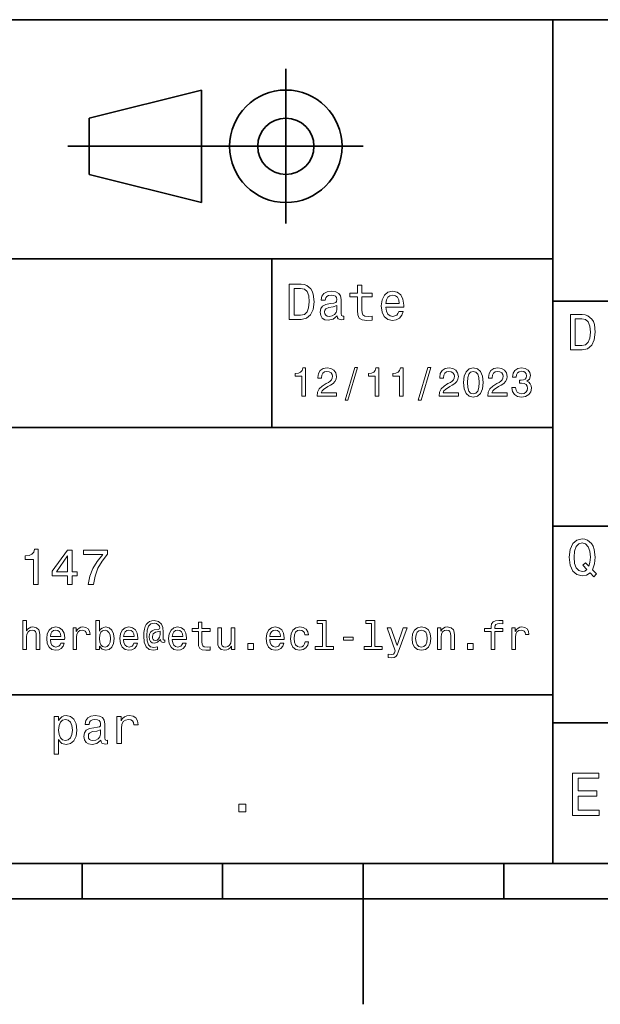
# Model space of a CAD drawing. Extents: x 0 to 296, y 0 to 210.
# Tile 3 of 7: x 124 to 165, y 0 to 70. Entities that reach past the tile are written whole.
import ezdxf

# ---------------------------------------------------------------- set-up
doc = ezdxf.new("R2010")
doc.units = 0

msp = doc.modelspace()

# ---------------------------------------------------------------- linework, layer by layer
at = {"color": 7, "lineweight": 35}
for p, q in [((97, 70), (287, 70)), ((162, 10), (162, 70)), ((127.5, 61), (148.5, 61)), ((97, 53), (162, 53)), ((162, 50), (287, 50)), ((97, 41), (162, 41)), ((162, 34), (287, 34)), ((97, 22), (162, 22)), ((162, 20), (287, 20)), ((10, 10), (287, 10)), ((97, 10), (287, 10)), ((98.5, 7.5), (198.5, 7.5))]:
    msp.add_line(p, q, dxfattribs=at)
at = {"color": 7, "lineweight": 35, "ltscale": 0.275}
msp.add_line((143, 55.5), (143, 66.5), dxfattribs=at)
at = {"color": 7, "lineweight": 35, "ltscale": 0.206155}
for p, q in [((129, 63), (137, 65)), ((137, 57), (129, 59))]:
    msp.add_line(p, q, dxfattribs=at)
at = {"color": 7, "lineweight": 35, "ltscale": 0.2}
msp.add_line((137, 65), (137, 57), dxfattribs=at)
at = {"color": 7, "lineweight": 35, "ltscale": 0.1}
msp.add_line((129, 59), (129, 63), dxfattribs=at)
at = {"color": 7, "lineweight": 35, "ltscale": 0.3}
msp.add_line((142, 41), (142, 53), dxfattribs=at)
at = {"color": 7, "lineweight": 35, "ltscale": 0.0625}
for p, q in [((128.5, 10), (128.5, 7.5)), ((138.5, 10), (138.5, 7.5)), ((158.5, 10), (158.5, 7.5))]:
    msp.add_line(p, q, dxfattribs=at)
at = {"color": 7, "lineweight": 35, "ltscale": 0.25}
msp.add_line((148.5, 10), (148.5, 0), dxfattribs=at)
at = {"color": 7, "lineweight": 13}
for points in [[(144.080688, 51.190563), (143.248566, 51.190563), (143.248566, 48.690563), (144.080688, 48.690563), (144.473343, 48.769814), (144.765137, 49.011169), (144.945251, 49.40382), (145.010086, 49.940563), (144.952454, 50.488113), (144.880402, 50.70425), (144.779541, 50.877163), (144.487747, 51.111313), (144.296829, 51.168949)], [(148.100861, 50.289986), (148.100861, 49.320965), (148.122482, 49.007565), (148.223343, 48.791428), (148.425079, 48.665348), (148.767288, 48.62212), (149.141937, 48.640129), (149.141937, 48.913906), (148.868149, 48.892292), (148.619598, 48.921112), (148.486313, 49.011169), (148.42868, 49.162464), (148.417862, 49.375), (148.417862, 50.289986), (149.141937, 50.289986), (149.141937, 50.560158), (148.417862, 50.560158), (148.417862, 51.125721), (148.100861, 51.125721), (148.100861, 50.560158), (147.553314, 50.560158), (147.553314, 50.289986)], [(144.055481, 50.891571), (144.329254, 50.837536), (144.516571, 50.671829), (144.628235, 50.376442), (144.664261, 49.940563), (144.624634, 49.519093), (144.51297, 49.223705), (144.322052, 49.047192), (144.055481, 48.989555), (143.583572, 48.989555), (143.583572, 50.891571)], [(146.656342, 48.942726), (146.656342, 48.931919), (146.674347, 48.809441), (146.728394, 48.722984), (146.955338, 48.654541), (147.131851, 48.683357), (147.131851, 48.928314), (147.056198, 48.917507), (146.955338, 48.96434), (146.937317, 49.108429), (146.937317, 50.109871), (146.894089, 50.365635), (146.768005, 50.54575), (146.548264, 50.65382), (146.23848, 50.693443), (145.935883, 50.650219), (145.71254, 50.52774), (145.572052, 50.336815), (145.525223, 50.084656), (145.525223, 50.063042), (145.809799, 50.063042), (145.835022, 50.21434), (145.914261, 50.322407), (146.043945, 50.387249), (146.227661, 50.412464), (146.404175, 50.394455), (146.530258, 50.34042), (146.605911, 50.246758), (146.631119, 50.117077), (146.616714, 49.965778), (146.559082, 49.890129), (146.414978, 49.854107), (146.144806, 49.825291), (145.835022, 49.760448), (145.61528, 49.645176), (145.485596, 49.465057), (145.445969, 49.19849), (145.481995, 48.960735), (145.593658, 48.784222), (145.773773, 48.67255), (146.022339, 48.632927), (146.357346, 48.708576)], [(150.121765, 49.565922), (151.389771, 49.565922), (151.393372, 49.713619), (151.335739, 50.127884), (151.177231, 50.437683), (150.925079, 50.625), (150.590057, 50.693443), (150.262253, 50.621399), (150.010086, 50.41967), (149.847977, 50.091862), (149.790344, 49.659584), (149.844376, 49.216499), (150.006485, 48.892292), (150.255051, 48.690563), (150.579254, 48.62212), (150.860229, 48.668949), (151.090775, 48.791428), (151.260086, 48.98595), (151.357346, 49.245319), (151.043945, 49.245319), (150.979111, 49.101227), (150.885452, 48.993156), (150.618881, 48.9067), (150.413544, 48.946327), (150.258652, 49.072407), (150.157776, 49.27774), (150.121765, 49.555115)], [(150.121765, 49.832493), (150.161377, 50.081055), (150.258652, 50.264771), (150.406342, 50.376442), (150.600861, 50.416069), (150.791794, 50.376442), (150.939484, 50.264771), (151.029541, 50.081055), (151.061966, 49.832493)], [(146.620316, 49.367798), (146.577087, 49.180477), (146.461823, 49.036385), (146.28891, 48.942726), (146.07637, 48.910305), (145.939484, 48.928314), (145.842224, 48.98595), (145.780975, 49.086815), (145.76297, 49.227306), (145.777374, 49.353386), (145.835022, 49.443443), (146.065567, 49.544312), (146.357346, 49.587536), (146.620316, 49.673992)], [(164.080688, 49.030979), (163.248566, 49.030979), (163.248566, 46.530979), (164.080688, 46.530979), (164.473343, 46.610229), (164.765137, 46.851585), (164.945251, 47.244236), (165.010086, 47.780979), (164.952454, 48.328529), (164.880402, 48.544666), (164.779541, 48.717579), (164.487747, 48.951729), (164.296829, 49.009365)], [(164.055481, 48.731987), (164.329254, 48.677952), (164.516571, 48.512245), (164.628235, 48.216858), (164.664261, 47.780979), (164.624634, 47.359509), (164.51297, 47.064121), (164.322052, 46.887608), (164.055481, 46.829971), (163.583572, 46.829971), (163.583572, 48.731987)], [(144.14122, 43.224785), (144.403458, 43.224785), (144.403458, 45.239193), (144.207504, 45.239193), (144.155624, 45.0634), (144.05188, 44.945248), (143.893372, 44.876083), (143.674362, 44.853027), (143.674362, 44.648415), (144.14122, 44.648415)], [(145.224792, 43.224785), (146.599426, 43.224785), (146.599426, 43.472622), (145.51297, 43.472622), (145.573486, 43.60807), (145.677231, 43.720463), (145.997116, 43.925072), (146.167145, 44.011528), (146.357361, 44.135448), (146.492798, 44.279541), (146.570602, 44.44957), (146.599426, 44.642651), (146.55043, 44.884727), (146.414993, 45.074928), (146.207504, 45.195965), (145.939484, 45.239193), (145.662827, 45.190201), (145.452454, 45.054756), (145.317001, 44.838619), (145.270905, 44.553314), (145.270905, 44.51297), (145.533142, 44.51297), (145.533142, 44.536022), (145.559082, 44.731991), (145.636887, 44.876083), (145.760818, 44.9683), (145.925079, 45), (146.092224, 44.971184), (146.216141, 44.899136), (146.296829, 44.786743), (146.325653, 44.645535), (146.305481, 44.51297), (146.250732, 44.400578), (146.158508, 44.302593), (146.031708, 44.216141), (145.861679, 44.12392), (145.579254, 43.945248), (145.380402, 43.755043), (145.262253, 43.524498), (145.224792, 43.233429)], [(147.213257, 42.956772), (147.412109, 42.956772), (148.109512, 45.279541), (147.907791, 45.279541)], [(149.345825, 43.224785), (149.608078, 43.224785), (149.608078, 45.239193), (149.412109, 45.239193), (149.360229, 45.0634), (149.256485, 44.945248), (149.097992, 44.876083), (148.878967, 44.853027), (148.878967, 44.648415), (149.345825, 44.648415)], [(151.080688, 43.224785), (151.342941, 43.224785), (151.342941, 45.239193), (151.146973, 45.239193), (151.095108, 45.0634), (150.991364, 44.945248), (150.832855, 44.876083), (150.613831, 44.853027), (150.613831, 44.648415), (151.080688, 44.648415)], [(152.417877, 42.956772), (152.616714, 42.956772), (153.314133, 45.279541), (153.112396, 45.279541)], [(153.899139, 43.224785), (155.273773, 43.224785), (155.273773, 43.472622), (154.187317, 43.472622), (154.247849, 43.60807), (154.351593, 43.720463), (154.671478, 43.925072), (154.841507, 44.011528), (155.031708, 44.135448), (155.167145, 44.279541), (155.244965, 44.44957), (155.273773, 44.642651), (155.224792, 44.884727), (155.08934, 45.074928), (154.881851, 45.195965), (154.613831, 45.239193), (154.337173, 45.190201), (154.126801, 45.054756), (153.991364, 44.838619), (153.945251, 44.553314), (153.945251, 44.51297), (154.207504, 44.51297), (154.207504, 44.536022), (154.233429, 44.731991), (154.311249, 44.876083), (154.435165, 44.9683), (154.599426, 45), (154.766571, 44.971184), (154.890488, 44.899136), (154.971191, 44.786743), (155, 44.645535), (154.979828, 44.51297), (154.925079, 44.400578), (154.832855, 44.302593), (154.706055, 44.216141), (154.536026, 44.12392), (154.253601, 43.945248), (154.054764, 43.755043), (153.9366, 43.524498), (153.899139, 43.233429)], [(155.642654, 44.201729), (155.685883, 43.749279), (155.821335, 43.426514), (156.037476, 43.230549), (156.337173, 43.167149), (156.634003, 43.230549), (156.850143, 43.426514), (156.982712, 43.749279), (157.028824, 44.201729), (156.982712, 44.651299), (156.927963, 44.829971), (156.850143, 44.976948), (156.634003, 45.172913), (156.337173, 45.239193), (156.037476, 45.172913), (155.821335, 44.974064), (155.685883, 44.651299)], [(155.919312, 44.201729), (155.942368, 44.550434), (156.01442, 44.801155), (156.144104, 44.948128), (156.337173, 45), (156.527374, 44.948128), (156.657059, 44.801155), (156.729111, 44.550434), (156.752167, 44.201729), (156.729111, 43.850143), (156.657059, 43.599426), (156.527374, 43.45245), (156.337173, 43.403458), (156.144104, 43.45245), (156.01442, 43.599426), (155.942368, 43.850143)], [(157.368881, 43.224785), (158.743515, 43.224785), (158.743515, 43.472622), (157.657059, 43.472622), (157.71759, 43.60807), (157.821335, 43.720463), (158.14122, 43.925072), (158.311249, 44.011528), (158.50145, 44.135448), (158.636887, 44.279541), (158.714706, 44.44957), (158.743515, 44.642651), (158.694534, 44.884727), (158.559082, 45.074928), (158.351593, 45.195965), (158.083572, 45.239193), (157.806915, 45.190201), (157.596542, 45.054756), (157.461105, 44.838619), (157.414993, 44.553314), (157.414993, 44.51297), (157.677231, 44.51297), (157.677231, 44.536022), (157.703171, 44.731991), (157.780991, 44.876083), (157.904907, 44.9683), (158.069168, 45), (158.236313, 44.971184), (158.360229, 44.899136), (158.440918, 44.786743), (158.469742, 44.645535), (158.44957, 44.51297), (158.394821, 44.400578), (158.302597, 44.302593), (158.175797, 44.216141), (158.005768, 44.12392), (157.723343, 43.945248), (157.524506, 43.755043), (157.406342, 43.524498), (157.368881, 43.233429)], [(159.080688, 43.853027), (159.080688, 43.832855), (159.126801, 43.556198), (159.262253, 43.348705), (159.47551, 43.216141), (159.757935, 43.167149), (160.057648, 43.216141), (160.282425, 43.342941), (160.426514, 43.54467), (160.478394, 43.804035), (160.455338, 43.974064), (160.391937, 44.112392), (160.288193, 44.219021), (160.149857, 44.296829), (160.337173, 44.45245), (160.403458, 44.700291), (160.360229, 44.925072), (160.236313, 45.0951), (160.034592, 45.201729), (159.757935, 45.239193), (159.498566, 45.193085), (159.299713, 45.066284), (159.170029, 44.864555), (159.126801, 44.596542), (159.126801, 44.57637), (159.383286, 44.57637), (159.406342, 44.760807), (159.481277, 44.893372), (159.60231, 44.974064), (159.772339, 45.002884), (159.922195, 44.979828), (160.031708, 44.919308), (160.097992, 44.821327), (160.123917, 44.688763), (160.097992, 44.54755), (160.028824, 44.45245), (159.907776, 44.394814), (159.743515, 44.377522), (159.631134, 44.380405), (159.631134, 44.15274), (159.772339, 44.158501), (159.953888, 44.132565), (160.08934, 44.0634), (160.170029, 43.951008), (160.198853, 43.804035), (160.167145, 43.63689), (160.083572, 43.51297), (159.951019, 43.435158), (159.775223, 43.409222), (159.593658, 43.438042), (159.46109, 43.524498), (159.377533, 43.662827), (159.345825, 43.853027)], [(164.642654, 30.685879), (164.916428, 30.401297), (165.107346, 30.592218), (164.811966, 30.894812), (164.963257, 31.305475), (165.010086, 31.780979), (164.941635, 32.339336), (164.862396, 32.56628), (164.757919, 32.753601), (164.46254, 33.009365), (164.282425, 33.074207), (164.08429, 33.099422), (163.702454, 33.009365), (163.41066, 32.757202), (163.223343, 32.342937), (163.158508, 31.780979), (163.223343, 31.219019), (163.407059, 30.804754), (163.698853, 30.54899), (164.08429, 30.462536), (164.39769, 30.520172)], [(125.042511, 29.850143), (125.370316, 29.850143), (125.370316, 32.368156), (125.125366, 32.368156), (125.060524, 32.148415), (124.93084, 32.000721), (124.732712, 31.914265), (124.458939, 31.885447), (124.458939, 31.629683), (125.042511, 31.629683)], [(127.474068, 29.850143), (127.798279, 29.850143), (127.798279, 30.46974), (128.154907, 30.46974), (128.154907, 30.757925), (127.798279, 30.757925), (127.798279, 32.296108), (127.470467, 32.296108), (126.375366, 30.786743), (126.375366, 30.46974), (127.474068, 30.46974)], [(128.943817, 29.850143), (129.307648, 29.850143), (129.426514, 30.444523), (129.635452, 30.999279), (129.930847, 31.514408), (130.316284, 31.997118), (130.316284, 32.296108), (128.601593, 32.296108), (128.601593, 31.9683), (129.970459, 31.9683), (129.574219, 31.481987), (129.275223, 30.974062), (129.066284, 30.433718)], [(164.41571, 30.916426), (164.260803, 30.801151), (164.08429, 30.765129), (163.850143, 30.829971), (163.666428, 31.024494), (163.543945, 31.341497), (163.504318, 31.780979), (163.543945, 32.216858), (163.662827, 32.537464), (163.846542, 32.731987), (164.08429, 32.80043), (164.318451, 32.731987), (164.502167, 32.533859), (164.621033, 32.213257), (164.664261, 31.780979), (164.631851, 31.40634), (164.5634, 31.150576), (164.329254, 31.395533), (164.13472, 31.211815)], [(126.677956, 30.757925), (127.474068, 31.878241), (127.474068, 30.757925)], [(124.293945, 25.224785), (124.547554, 25.224785), (124.547554, 26.118156), (124.573486, 26.322767), (124.657059, 26.472624), (124.786743, 26.564842), (124.959656, 26.599424), (125.097984, 26.570606), (125.184441, 26.492796), (125.227669, 26.363113), (125.242081, 26.190203), (125.242081, 25.224785), (125.495682, 25.224785), (125.495682, 26.242077), (125.484154, 26.446688), (125.432281, 26.616716), (125.262253, 26.772335), (124.997116, 26.827091), (124.853027, 26.806917), (124.729111, 26.752163), (124.625366, 26.665707), (124.547554, 26.547552), (124.547554, 27.293949), (124.293945, 27.293949)], [(126.250725, 25.925074), (127.265129, 25.925074), (127.268013, 26.043228), (127.221909, 26.374641), (127.0951, 26.622478), (126.893372, 26.772335), (126.625366, 26.827091), (126.363113, 26.769453), (126.161385, 26.60807), (126.0317, 26.345821), (125.985596, 26), (126.028824, 25.645535), (126.158501, 25.386168), (126.357353, 25.224785), (126.616714, 25.170031), (126.841499, 25.207495), (127.02594, 25.305477), (127.161385, 25.461096), (127.239197, 25.668589), (126.988472, 25.668589), (126.9366, 25.553314), (126.861671, 25.46686), (126.648415, 25.397696), (126.484154, 25.429396), (126.360229, 25.53026), (126.279541, 25.694525), (126.250725, 25.916428)], [(126.250725, 26.138329), (126.282425, 26.337177), (126.360229, 26.48415), (126.478386, 26.573488), (126.63401, 26.605188), (126.786743, 26.573488), (126.9049, 26.48415), (126.976944, 26.337177), (127.002884, 26.138329)], [(127.858795, 25.224785), (128.112396, 25.224785), (128.112396, 26.10951), (128.138336, 26.322767), (128.216141, 26.475506), (128.342941, 26.567724), (128.51297, 26.599424), (128.639771, 26.579252), (128.734879, 26.521614), (128.792511, 26.423632), (128.812683, 26.291067), (129.069168, 26.291067), (129.034576, 26.524496), (128.939484, 26.691643), (128.780975, 26.792507), (128.56485, 26.827091), (128.417877, 26.804035), (128.291077, 26.746399), (128.17868, 26.648417), (128.08934, 26.515852), (128.08934, 26.772335), (127.858795, 26.772335)], [(129.737762, 25.463978), (129.925079, 25.242075), (130.181564, 25.170031), (130.42363, 25.224785), (130.616714, 25.38905), (130.737762, 25.651299), (130.783859, 26), (130.737762, 26.348703), (130.613831, 26.60807), (130.42363, 26.769453), (130.181564, 26.827091), (129.927963, 26.752163), (129.824219, 26.659943), (129.737762, 26.536024), (129.737762, 27.293949), (129.484161, 27.293949), (129.484161, 25.224785), (129.737762, 25.224785)], [(131.455338, 25.925074), (132.469742, 25.925074), (132.472626, 26.043228), (132.426514, 26.374641), (132.299713, 26.622478), (132.097992, 26.772335), (131.829971, 26.827091), (131.567719, 26.769453), (131.365997, 26.60807), (131.236313, 26.345821), (131.190201, 26), (131.233429, 25.645535), (131.363113, 25.386168), (131.561966, 25.224785), (131.821335, 25.170031), (132.046112, 25.207495), (132.23056, 25.305477), (132.365997, 25.461096), (132.443817, 25.668589), (132.193085, 25.668589), (132.141205, 25.553314), (132.066284, 25.46686), (131.853027, 25.397696), (131.688766, 25.429396), (131.56485, 25.53026), (131.484161, 25.694525), (131.455338, 25.916428)], [(131.455338, 26.138329), (131.48703, 26.337177), (131.56485, 26.48415), (131.682999, 26.573488), (131.838623, 26.605188), (131.991364, 26.573488), (132.109512, 26.48415), (132.181564, 26.337177), (132.207489, 26.138329)], [(134.383286, 25.734871), (134.383286, 25.902018), (134.337189, 25.893373), (134.282425, 25.913546), (134.265137, 25.974064), (134.265137, 26.446688), (134.242081, 26.780981), (134.149857, 27.02882), (133.933716, 27.213257), (133.631134, 27.279539), (133.455338, 27.262249), (133.305481, 27.210375), (133.175797, 27.12392), (133.072052, 27.002882), (132.991364, 26.850145), (132.933716, 26.662825), (132.899139, 26.438042), (132.887604, 26.184439), (132.927963, 25.737753), (133.057648, 25.42075), (133.273773, 25.230549), (133.582138, 25.170031), (133.864563, 25.216139), (133.864563, 25.406342), (133.616714, 25.360231), (133.377533, 25.409224), (133.219025, 25.567724), (133.132568, 25.835735), (133.106628, 26.224785), (133.135452, 26.605188), (133.233429, 26.876081), (133.391937, 27.040346), (133.622482, 27.095102), (133.798279, 27.063402), (133.927963, 26.988474), (134.008652, 26.876081), (134.037476, 26.746399), (134.005768, 26.682999), (133.919312, 26.654179), (133.636887, 26.610952), (133.481277, 26.547552), (133.368881, 26.449568), (133.302597, 26.314121), (133.282425, 26.135448), (133.308365, 25.942364), (133.380402, 25.798271), (133.498566, 25.708935), (133.654175, 25.680117), (133.881851, 25.740635), (134.074936, 25.930836), (134.074936, 25.913546), (134.121033, 25.760807), (134.279541, 25.714699)], [(134.925079, 25.925074), (135.939484, 25.925074), (135.942368, 26.043228), (135.896255, 26.374641), (135.769455, 26.622478), (135.567734, 26.772335), (135.299713, 26.827091), (135.037476, 26.769453), (134.835739, 26.60807), (134.706055, 26.345821), (134.659943, 26), (134.703171, 25.645535), (134.832855, 25.386168), (135.031708, 25.224785), (135.291077, 25.170031), (135.515854, 25.207495), (135.700287, 25.305477), (135.835739, 25.461096), (135.913544, 25.668589), (135.662827, 25.668589), (135.610962, 25.553314), (135.536026, 25.46686), (135.322769, 25.397696), (135.158508, 25.429396), (135.034592, 25.53026), (134.953888, 25.694525), (134.925079, 25.916428)], [(134.925079, 26.138329), (134.956772, 26.337177), (135.034592, 26.48415), (135.15274, 26.573488), (135.308365, 26.605188), (135.461105, 26.573488), (135.579254, 26.48415), (135.651306, 26.337177), (135.677246, 26.138329)], [(136.778107, 26.504324), (136.778107, 25.729107), (136.795395, 25.478388), (136.876083, 25.305477), (137.037476, 25.204613), (137.311249, 25.170031), (137.610962, 25.184439), (137.610962, 25.40346), (137.391937, 25.386168), (137.193085, 25.409224), (137.086456, 25.48127), (137.040344, 25.602306), (137.031708, 25.772335), (137.031708, 26.504324), (137.610962, 26.504324), (137.610962, 26.720463), (137.031708, 26.720463), (137.031708, 27.172913), (136.778107, 27.172913), (136.778107, 26.720463), (136.340057, 26.720463), (136.340057, 26.504324)], [(139.365997, 26.772335), (139.112396, 26.772335), (139.112396, 25.878963), (139.083588, 25.671471), (139, 25.521614), (138.870331, 25.429396), (138.700287, 25.400578), (138.56485, 25.423632), (138.478394, 25.492796), (138.429398, 25.610952), (138.417877, 25.778099), (138.417877, 26.772335), (138.164276, 26.772335), (138.164276, 25.755045), (138.172913, 25.550434), (138.227676, 25.380404), (138.394821, 25.224785), (138.662827, 25.170031), (138.806915, 25.190203), (138.930847, 25.242075), (139.037476, 25.331413), (139.123932, 25.461096), (139.123932, 25.224785), (139.365997, 25.224785)], [(141.864563, 25.925074), (142.878967, 25.925074), (142.881851, 26.043228), (142.835739, 26.374641), (142.708939, 26.622478), (142.507217, 26.772335), (142.239197, 26.827091), (141.976959, 26.769453), (141.775223, 26.60807), (141.645538, 26.345821), (141.599426, 26), (141.642654, 25.645535), (141.772339, 25.386168), (141.971191, 25.224785), (142.23056, 25.170031), (142.455338, 25.207495), (142.639771, 25.305477), (142.775223, 25.461096), (142.853027, 25.668589), (142.60231, 25.668589), (142.550446, 25.553314), (142.47551, 25.46686), (142.262253, 25.397696), (142.097992, 25.429396), (141.974075, 25.53026), (141.893372, 25.694525), (141.864563, 25.916428)], [(141.864563, 26.138329), (141.896255, 26.337177), (141.974075, 26.48415), (142.092224, 26.573488), (142.247849, 26.605188), (142.400589, 26.573488), (142.518738, 26.48415), (142.59079, 26.337177), (142.61673, 26.138329)], [(144.363129, 26.259367), (144.613846, 26.259367), (144.561966, 26.489914), (144.438049, 26.671471), (144.244965, 26.783863), (143.994247, 26.827091), (143.71759, 26.769453), (143.507217, 26.60807), (143.374649, 26.345821), (143.328537, 25.994238), (143.371765, 25.645535), (143.50145, 25.386168), (143.706055, 25.224785), (143.985596, 25.170031), (144.233429, 25.213257), (144.426514, 25.334295), (144.559082, 25.524496), (144.61673, 25.778099), (144.374649, 25.778099), (144.331421, 25.616716), (144.250732, 25.495678), (144.135452, 25.42075), (143.994247, 25.397696), (143.818451, 25.43516), (143.69165, 25.550434), (143.613846, 25.737753), (143.587906, 26.002882), (143.613846, 26.262249), (143.694534, 26.449568), (143.824219, 26.564842), (143.994247, 26.605188), (144.144104, 26.579252), (144.2565, 26.51297), (144.331421, 26.40346)], [(145.61673, 27.080692), (145.61673, 25.438042), (145.095108, 25.438042), (145.095108, 25.224785), (146.389053, 25.224785), (146.389053, 25.438042), (145.870331, 25.438042), (145.870331, 27.293949), (145.219025, 27.293949), (145.219025, 27.080692)], [(149.086456, 27.080692), (149.086456, 25.438042), (148.56485, 25.438042), (148.56485, 25.224785), (149.858795, 25.224785), (149.858795, 25.438042), (149.340073, 25.438042), (149.340073, 27.293949), (148.688766, 27.293949), (148.688766, 27.080692)], [(151.357361, 26.772335), (150.913559, 25.49856), (150.478394, 26.772335), (150.201736, 26.772335), (150.789642, 25.13833), (150.737762, 24.994238), (150.657074, 24.896255), (150.521622, 24.864553), (150.288193, 24.893373), (150.288193, 24.648417), (150.533142, 24.62536), (150.708939, 24.648417), (150.832855, 24.720463), (150.922195, 24.844381), (151.000015, 25.025938), (151.62825, 26.772335)], [(151.976959, 25.99712), (152.023071, 25.645535), (152.15564, 25.386168), (152.365997, 25.224785), (152.648422, 25.170031), (152.927963, 25.224785), (153.138336, 25.383286), (153.270905, 25.642653), (153.319901, 25.99712), (153.270905, 26.348703), (153.138336, 26.610952), (152.927963, 26.769453), (152.648422, 26.827091), (152.365997, 26.769453), (152.15564, 26.60807), (152.023071, 26.348703)], [(152.236328, 26), (152.262268, 26.259367), (152.342957, 26.446688), (152.472626, 26.56196), (152.648422, 26.602306), (152.821335, 26.56196), (152.951019, 26.449568), (153.031708, 26.259367), (153.060532, 26), (153.031708, 25.737753), (152.951019, 25.547552), (152.821335, 25.432278), (152.648422, 25.394814), (152.472626, 25.432278), (152.342957, 25.547552), (152.262268, 25.737753)], [(153.786758, 25.224785), (154.040359, 25.224785), (154.040359, 26.118156), (154.066299, 26.322767), (154.149872, 26.472624), (154.279541, 26.564842), (154.452454, 26.599424), (154.59079, 26.570606), (154.677246, 26.492796), (154.720474, 26.363113), (154.734879, 26.190203), (154.734879, 25.224785), (154.98848, 25.224785), (154.98848, 26.242077), (154.976959, 26.446688), (154.925079, 26.616716), (154.755051, 26.772335), (154.489929, 26.827091), (154.342957, 26.806917), (154.219025, 26.752163), (154.112396, 26.659943), (154.028839, 26.536024), (154.028839, 26.772335), (153.786758, 26.772335)], [(157.608078, 26.504324), (157.608078, 25.224785), (157.861679, 25.224785), (157.861679, 26.504324), (158.438049, 26.504324), (158.438049, 26.720463), (157.861679, 26.720463), (157.861679, 26.815563), (157.881851, 26.930836), (157.948135, 27.008646), (158.060532, 27.054756), (158.221924, 27.072046), (158.438049, 27.06052), (158.438049, 27.279539), (158.164276, 27.293949), (157.916443, 27.268013), (157.74353, 27.190203), (157.639786, 27.054756), (157.608078, 26.861671), (157.608078, 26.720463), (157.144104, 26.720463), (157.144104, 26.504324)], [(159.086472, 25.224785), (159.340073, 25.224785), (159.340073, 26.10951), (159.366013, 26.322767), (159.443817, 26.475506), (159.570618, 26.567724), (159.740646, 26.599424), (159.867447, 26.579252), (159.962555, 26.521614), (160.020187, 26.423632), (160.040359, 26.291067), (160.296844, 26.291067), (160.262268, 26.524496), (160.16716, 26.691643), (160.008667, 26.792507), (159.792511, 26.827091), (159.645538, 26.804035), (159.518738, 26.746399), (159.406357, 26.648417), (159.317017, 26.515852), (159.317017, 26.772335), (159.086472, 26.772335)], [(130.524506, 26), (130.495682, 25.740635), (130.417877, 25.550434), (130.293945, 25.43516), (130.138336, 25.397696), (129.968307, 25.43516), (129.844391, 25.550434), (129.766571, 25.737753), (129.740631, 26), (129.766571, 26.259367), (129.844391, 26.446688), (129.968307, 26.559078), (130.138336, 26.599424), (130.293945, 26.559078), (130.417877, 26.443806), (130.495682, 26.256485)], [(134.048996, 26.279539), (134.020172, 26.100866), (133.948135, 25.974064), (133.838623, 25.896255), (133.708939, 25.873199), (133.619598, 25.887609), (133.556198, 25.939482), (133.515854, 26.025938), (133.504333, 26.146975), (133.553314, 26.345821), (133.720459, 26.449568), (134.048996, 26.53026)], [(147.095108, 25.884727), (147.792511, 25.884727), (147.792511, 26.112392), (147.095108, 26.112392)], [(140.305481, 25.224785), (140.703186, 25.224785), (140.703186, 25.654181), (140.305481, 25.654181)], [(155.919312, 25.224785), (156.317017, 25.224785), (156.317017, 25.654181), (155.919312, 25.654181)], [(126.829254, 20.166426), (126.829254, 20.465418), (126.512253, 20.465418), (126.512253, 17.7817), (126.829254, 17.7817), (126.829254, 18.826368), (126.940926, 18.657061), (127.067009, 18.545389), (127.38401, 18.462536), (127.6866, 18.530979), (127.924355, 18.736311), (128.079254, 19.060518), (128.136887, 19.5), (128.079254, 19.935879), (127.924355, 20.260086), (127.6866, 20.461815), (127.38401, 20.533861), (127.211098, 20.512247), (127.0634, 20.443804), (126.937325, 20.328529)], [(129.847992, 18.78314), (129.847992, 18.772333), (129.865997, 18.649855), (129.920029, 18.5634), (130.146973, 18.494957), (130.323486, 18.523775), (130.323486, 18.768732), (130.247849, 18.757925), (130.146973, 18.804754), (130.128967, 18.948847), (130.128967, 19.950287), (130.085739, 20.206051), (129.959656, 20.386166), (129.739914, 20.494236), (129.430115, 20.533861), (129.127533, 20.490633), (128.904175, 20.368155), (128.763687, 20.177233), (128.716858, 19.925072), (128.716858, 19.903458), (129.00145, 19.903458), (129.026657, 20.054754), (129.105911, 20.162823), (129.235596, 20.227665), (129.419312, 20.252882), (129.595825, 20.234869), (129.721909, 20.180836), (129.797562, 20.087175), (129.822769, 19.957493), (129.808365, 19.806194), (129.750732, 19.730547), (129.606628, 19.694523), (129.336456, 19.665705), (129.026657, 19.600864), (128.806915, 19.48559), (128.677246, 19.305475), (128.637619, 19.038904), (128.67363, 18.801151), (128.785309, 18.62464), (128.965424, 18.512968), (129.213989, 18.473343), (129.548996, 18.54899)], [(130.986313, 18.530979), (131.303314, 18.530979), (131.303314, 19.636887), (131.335739, 19.903458), (131.432999, 20.094379), (131.591507, 20.209654), (131.804047, 20.249279), (131.96254, 20.224062), (132.081421, 20.152016), (132.153473, 20.029537), (132.17868, 19.863832), (132.499283, 19.863832), (132.456055, 20.155619), (132.337189, 20.364553), (132.139053, 20.490633), (131.868881, 20.533861), (131.685165, 20.505043), (131.526657, 20.432997), (131.386169, 20.310518), (131.274506, 20.144812), (131.274506, 20.465418), (130.986313, 20.465418)], [(127.329971, 18.747118), (127.117439, 18.793947), (126.96254, 18.93804), (126.86528, 19.17219), (126.832855, 19.5), (126.86528, 19.824207), (126.96254, 20.058357), (127.117439, 20.198847), (127.329971, 20.249279), (127.524498, 20.198847), (127.679398, 20.054754), (127.776657, 19.820604), (127.812683, 19.5), (127.776657, 19.175793), (127.679398, 18.93804), (127.524498, 18.793947)], [(129.811966, 19.208212), (129.768738, 19.020893), (129.653458, 18.876801), (129.48056, 18.78314), (129.268021, 18.750719), (129.131134, 18.768732), (129.033875, 18.826368), (128.972626, 18.927233), (128.95462, 19.067722), (128.969025, 19.193804), (129.026657, 19.283861), (129.257202, 19.384726), (129.548996, 19.427954), (129.811966, 19.514408)], [(163.393372, 13.428675), (165.295395, 13.428675), (165.295395, 13.791787), (163.791061, 13.791787), (163.791061, 14.807637), (165.131119, 14.807637), (165.131119, 15.166427), (163.791061, 15.166427), (163.791061, 16.065563), (165.260803, 16.065563), (165.260803, 16.428675), (163.393372, 16.428675)], [(139.667145, 13.690562), (140.164261, 13.690562), (140.164261, 14.227305), (139.667145, 14.227305)]]:
    msp.add_lwpolyline(points, close=True, dxfattribs=at)
at = {"color": 7, "lineweight": 35}
for radius in [4, 2]:
    msp.add_circle((143, 61), radius, dxfattribs=at)

doc.saveas('drawing.dxf')
